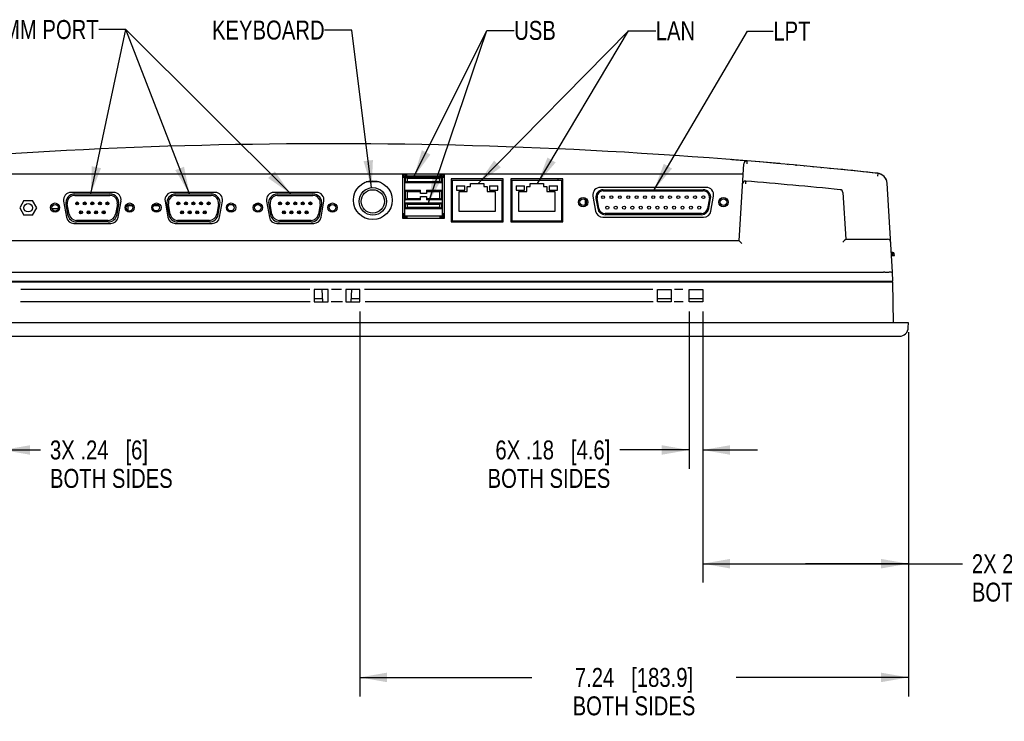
# Model space of a CAD drawing. Header units: inches. Extents: x 0 to 34, y 0 to 22.
# Tile 20 of 31: x 24 to 30.5, y 3.6 to 8.2. Entities that reach past the tile are written whole.
import ezdxf

# ---------------------------------------------------------------- set-up
doc = ezdxf.new("R2010")
doc.units = ezdxf.units.IN
doc.header["$LTSCALE"] = 1.87
doc.header["$MEASUREMENT"] = 0
doc.layers.get('0').update_dxf_attribs({"linetype": 'CONTINUOUS'})
doc.layers.add('DETAIL', color=7, linetype='CONTINUOUS')
doc.layers.add('DIMENSIONS', color=7, linetype='CONTINUOUS')
doc.styles.get("Standard").update_dxf_attribs({"font": 'txt', "width": 0.8})
doc.dimstyles.new('DIMSTYLE_2', dxfattribs={"dimtxt": 0.125, "dimasz": 0.18, "dimexe": 0.18, "dimexo": 0.0625, "dimgap": 0.09, "dimtad": 0, "dimtih": 1, "dimtoh": 1, "dimdec": 1, "dimlfac": 2, "dimzin": 4, "dimdsep": 46, "dimtxsty": 'STANDARD', "dimblk": '_FILLED', "dimblk1": '_FILLED', "dimblk2": '_FILLED', "dimcen": 0.09, "dimadec": 0, "dimazin": 0, "dimtfac": 1, "dimtdec": 1, "dimtofl": 0, "dimtmove": 0, "dimatfit": 3, "dimldrblk": '_FILLED', "dimfxl": 1, "dimtolj": 1, "dimtzin": 4, "dimarcsym": 0})
doc.dimstyles.get("Standard").update_dxf_attribs({"dimtxt": 0.125, "dimasz": 0.18, "dimexe": 0.18, "dimexo": 0.0625, "dimgap": 0.09, "dimtad": 0, "dimtih": 1, "dimtoh": 1, "dimdec": 3, "dimzin": 4, "dimdsep": 46, "dimtxsty": 'STANDARD', "dimblk": '_FILLED', "dimblk1": '_FILLED', "dimblk2": '_FILLED', "dimcen": 0.09, "dimadec": 0, "dimazin": 0, "dimtol": 1, "dimtp": 0.01, "dimtm": 0.01, "dimtfac": 1, "dimtdec": 3, "dimtofl": 0, "dimtmove": 0, "dimatfit": 3, "dimldrblk": '_FILLED', "dimfxl": 1, "dimtolj": 1, "dimtzin": 4, "dimarcsym": 0})

# ---------------------------------------------------------------- blocks, each defined once
blk = doc.blocks.new('_FILLED')
at = {"color": 0, "linetype": 'BYBLOCK'}
blk.add_solid([(0, 0), (-1, 0.174), (-1, -0.174)], dxfattribs=at)
blk = doc.blocks.new('*D29')
at = {"layer": 'DIMENSIONS', "color": 2, "linetype": 'CONTINUOUS'}
for p, q in [((20.779, 6.743), (20.6123, 6.743)), ((20.779, 6.3438), (20.779, 6.743)), ((23.6158, 6.3438), (20.654, 6.3438)), ((23.8242, 6.3438), (23.7518, 6.3438)), ((25.8814, 6.3438), (23.9712, 6.3438)), ((26.0939, 6.3438), (26.0206, 6.3438)), ((28.1452, 6.3438), (26.2436, 6.3438)), ((28.3422, 6.3438), (28.2829, 6.3438)), ((22.2261, 6.206), (20.654, 6.206)), ((20.779, 6.206), (20.779, 5.846))]:
    blk.add_line(p, q, dxfattribs=at)
at = {"layer": 'DIMENSIONS', "color": 2, "linetype": 'CONTINUOUS', "xscale": 0.18, "yscale": 0.18, "zscale": 0.18}
for p, rotation in [((20.779, 6.3438), 270), ((20.779, 6.206), 90)]:
    blk.add_blockref('_FILLED', p, dxfattribs=dict(at, rotation=rotation))
at = {"layer": 'DIMENSIONS', "color": 2, "linetype": 'CONTINUOUS', "insert": (20.5498, 6.8055), "char_height": 0.125, "width": 1, "attachment_point": 3, "line_spacing_factor": 0.9}
blk.add_mtext('.28{\\Ftxt.shx;\\W1.000000;\\H0.125000; }[7]\\PBOTH SIDES', dxfattribs=at)
blk = doc.blocks.new('*D30')
at = {"layer": 'DIMENSIONS', "color": 2, "linetype": 'CONTINUOUS'}
for p, q in [((21.5187, 7.3396), (21.403, 7.3396)), ((21.5187, 6.4265), (21.5187, 7.3396)), ((23.613, 6.4265), (21.3937, 6.4265)), ((23.8309, 6.4265), (23.7534, 6.4265)), ((25.8791, 6.4265), (23.9727, 6.4265)), ((26.0887, 6.4265), (26.0228, 6.4265)), ((28.1432, 6.4265), (26.2407, 6.4265)), ((28.3404, 6.4265), (28.2857, 6.4265)), ((23.5824, 6.3438), (21.3937, 6.3438)), ((21.5187, 6.3438), (21.5187, 5.9838))]:
    blk.add_line(p, q, dxfattribs=at)
at = {"layer": 'DIMENSIONS', "color": 2, "linetype": 'CONTINUOUS', "xscale": 0.18, "yscale": 0.18, "zscale": 0.18}
for p, rotation in [((21.5187, 6.4265), 270), ((21.5187, 6.3438), 90)]:
    blk.add_blockref('_FILLED', p, dxfattribs=dict(at, rotation=rotation))
at = {"layer": 'DIMENSIONS', "color": 2, "linetype": 'CONTINUOUS', "insert": (21.3405, 7.4021), "char_height": 0.125, "width": 1, "attachment_point": 3, "line_spacing_factor": 0.9}
blk.add_mtext('.17{\\Ftxt.shx;\\W1.000000;\\H0.125000; }[4.2]\\PBOTH SIDES', dxfattribs=at)
blk = doc.blocks.new('*D31')
at = {"layer": 'DIMENSIONS', "color": 2, "linetype": 'CONTINUOUS'}
for p, q in [((28.4717, 6.2813), (28.4717, 4.4925)), ((29.828, 6.1435), (29.828, 4.4925)), ((28.4717, 4.6175), (29.1498, 4.6175)), ((29.828, 4.6175), (29.1498, 4.6175)), ((29.1498, 4.6175), (30.1843, 4.6175))]:
    blk.add_line(p, q, dxfattribs=at)
at = {"layer": 'DIMENSIONS', "color": 2, "linetype": 'CONTINUOUS', "xscale": 0.18, "yscale": 0.18, "zscale": 0.18, "rotation": 180}
blk.add_blockref('_FILLED', (28.4717, 4.6175), dxfattribs=at)
at = {"layer": 'DIMENSIONS', "color": 2, "linetype": 'CONTINUOUS', "xscale": 0.18, "yscale": 0.18, "zscale": 0.18}
blk.add_blockref('_FILLED', (29.828, 4.6175), dxfattribs=at)
at = {"layer": 'DIMENSIONS', "color": 2, "linetype": 'CONTINUOUS', "insert": (30.2468, 4.68), "char_height": 0.125, "width": 1.425, "attachment_point": 1, "line_spacing_factor": 0.9}
blk.add_mtext('2X 2.71{\\Ftxt.shx;\\W1.000000;\\H0.125000; }[68.9]\\PBOTH SIDES', dxfattribs=at)
blk = doc.blocks.new('*D32')
at = {"layer": 'DIMENSIONS', "color": 2, "linetype": 'CONTINUOUS'}
for p, q in [((28.3811, 6.2813), (28.3811, 5.2425)), ((28.4717, 6.2813), (28.4717, 5.2425)), ((28.3811, 5.3675), (27.9242, 5.3675)), ((28.4717, 5.3675), (28.8317, 5.3675))]:
    blk.add_line(p, q, dxfattribs=at)
at = {"layer": 'DIMENSIONS', "color": 2, "linetype": 'CONTINUOUS', "xscale": 0.18, "yscale": 0.18, "zscale": 0.18}
blk.add_blockref('_FILLED', (28.3811, 5.3675), dxfattribs=at)
at = {"layer": 'DIMENSIONS', "color": 2, "linetype": 'CONTINUOUS', "xscale": 0.18, "yscale": 0.18, "zscale": 0.18, "rotation": 180}
blk.add_blockref('_FILLED', (28.4717, 5.3675), dxfattribs=at)
at = {"layer": 'DIMENSIONS', "color": 2, "linetype": 'CONTINUOUS', "insert": (27.8617, 5.43), "char_height": 0.125, "width": 1.225, "attachment_point": 3, "line_spacing_factor": 0.9}
blk.add_mtext('6X .18{\\Ftxt.shx;\\W1.000000;\\H0.125000; }[4.6]\\PBOTH SIDES', dxfattribs=at)
blk = doc.blocks.new('*D33')
at = {"layer": 'DIMENSIONS', "color": 2, "linetype": 'CONTINUOUS'}
for p, q in [((23.7354, 6.2813), (23.7354, 5.2425)), ((23.8535, 6.2813), (23.8535, 5.2425)), ((23.7354, 5.3675), (23.3754, 5.3675)), ((23.8535, 5.3675), (24.1021, 5.3675))]:
    blk.add_line(p, q, dxfattribs=at)
at = {"layer": 'DIMENSIONS', "color": 2, "linetype": 'CONTINUOUS', "xscale": 0.18, "yscale": 0.18, "zscale": 0.18}
blk.add_blockref('_FILLED', (23.7354, 5.3675), dxfattribs=at)
at = {"layer": 'DIMENSIONS', "color": 2, "linetype": 'CONTINUOUS', "xscale": 0.18, "yscale": 0.18, "zscale": 0.18, "rotation": 180}
blk.add_blockref('_FILLED', (23.8535, 5.3675), dxfattribs=at)
at = {"layer": 'DIMENSIONS', "color": 2, "linetype": 'CONTINUOUS', "insert": (24.1646, 5.43), "char_height": 0.125, "width": 1.025, "attachment_point": 1, "line_spacing_factor": 0.9}
blk.add_mtext('3X .24{\\Ftxt.shx;\\W1.000000;\\H0.125000; }[6]\\PBOTH SIDES', dxfattribs=at)
blk = doc.blocks.new('*D40')
at = {"layer": 'DIMENSIONS', "color": 2, "linetype": 'CONTINUOUS'}
for p, q in [((26.2079, 6.2813), (26.2079, 3.7425)), ((29.828, 6.1435), (29.828, 3.7425)), ((26.2079, 3.8675), (27.3429, 3.8675)), ((29.828, 3.8675), (28.6929, 3.8675))]:
    blk.add_line(p, q, dxfattribs=at)
at = {"layer": 'DIMENSIONS', "color": 2, "linetype": 'CONTINUOUS', "xscale": 0.18, "yscale": 0.18, "zscale": 0.18, "rotation": 180}
blk.add_blockref('_FILLED', (26.2079, 3.8675), dxfattribs=at)
at = {"layer": 'DIMENSIONS', "color": 2, "linetype": 'CONTINUOUS', "xscale": 0.18, "yscale": 0.18, "zscale": 0.18}
blk.add_blockref('_FILLED', (29.828, 3.8675), dxfattribs=at)
at = {"layer": 'DIMENSIONS', "color": 2, "linetype": 'CONTINUOUS', "insert": (28.0179, 3.93), "char_height": 0.125, "width": 1.225, "attachment_point": 2, "line_spacing_factor": 0.9}
blk.add_mtext('7.24{\\Ftxt.shx;\\W1.000000;\\H0.125000; }[183.9]\\PBOTH SIDES', dxfattribs=at)

msp = doc.modelspace()

# ---------------------------------------------------------------- linework, layer by layer
at = {"color": 6, "linetype": 'CONTINUOUS'}
for p, q in [((28.6635, 7.2826), (28.7437, 7.2761)), ((28.7437, 7.2761), (28.7633, 7.2745)), ((28.7109, 6.7474), (28.742, 7.2555)), ((29.0285, 7.2516), (29.0346, 7.2511)), ((29.0842, 7.2466), (29.0902, 7.246)), ((29.1399, 7.2414), (29.1459, 7.2408)), ((29.1957, 7.2361), (29.2015, 7.2356)), ((29.2514, 7.2308), (29.2572, 7.2302)), ((29.3071, 7.2253), (29.3128, 7.2247)), ((23.3786, 7.1891), (28.738, 7.1891)), ((26.4913, 7.1903), (26.4913, 6.897)), ((26.7669, 6.897), (26.7669, 7.1903)), ((27.1547, 7.1568), (26.8122, 7.1568)), ((26.8122, 7.1568), (26.8122, 6.8714)), ((27.1547, 6.8714), (27.1547, 7.1568)), ((27.5484, 7.1568), (27.2059, 7.1568)), ((27.2059, 7.1568), (27.2059, 6.8714)), ((27.5484, 6.8714), (27.5484, 7.1568)), ((29.6258, 7.1917), (29.6237, 7.1733)), ((28.4943, 7.0997), (27.7955, 7.0997)), ((29.7231, 6.5407), (29.6872, 7.1274)), ((24.5848, 7.0663), (24.3034, 7.0663)), ((25.2541, 7.0663), (24.9726, 7.0663)), ((25.9234, 7.0663), (25.6419, 7.0663)), ((27.747, 7.042), (27.7644, 6.9436)), ((28.5254, 6.9436), (28.5428, 7.042)), ((29.3957, 7.0657), (29.4146, 6.7572)), ((24.2549, 7.0085), (24.2736, 6.9022)), ((24.6146, 6.9022), (24.6333, 7.0085)), ((24.6806, 6.9464), (24.6806, 6.9777)), ((24.9242, 7.0085), (24.9429, 6.9022)), ((25.2839, 6.9022), (25.3026, 7.0085)), ((25.5433, 6.9856), (25.5302, 6.9856)), ((25.5935, 7.0085), (25.6122, 6.9022)), ((25.9532, 6.9022), (25.9719, 7.0085)), ((27.6977, 6.9875), (27.6977, 7.0155)), ((26.4913, 6.897), (26.7669, 6.897)), ((27.8128, 6.9029), (28.4769, 6.9029)), ((24.3221, 6.8616), (24.5661, 6.8616)), ((24.9914, 6.8616), (25.2354, 6.8616)), ((25.6607, 6.8616), (25.9047, 6.8616)), ((26.8122, 6.8714), (27.1547, 6.8714)), ((27.2059, 6.8714), (27.5484, 6.8714)), ((29.4145, 6.7572), (29.6913, 6.7572)), ((28.711, 6.7474), (23.4056, 6.7474)), ((29.7163, 6.6509), (29.736, 6.6509)), ((29.7255, 6.6706), (29.7189, 6.6706)), ((29.7262, 6.6509), (29.7255, 6.6613)), ((29.7354, 6.6613), (29.7255, 6.6613)), ((29.7343, 6.6613), (29.7354, 6.6613)), ((29.736, 6.651), (29.7354, 6.6614)), ((22.4525, 6.5407), (29.6641, 6.5407)), ((29.672, 6.5409), (29.6826, 6.5411)), ((29.6826, 6.5411), (29.6992, 6.5413)), ((29.7246, 6.4816), (29.7231, 6.5407)), ((29.7249, 6.4738), (22.3917, 6.4738)), ((22.3919, 6.4816), (29.7246, 6.4816)), ((29.7168, 6.4816), (29.717, 6.4736)), ((29.7295, 6.206), (29.7249, 6.4738)), ((25.9992, 6.4265), (25.9087, 6.4265)), ((25.9087, 6.4265), (25.9087, 6.3438)), ((25.9641, 6.3438), (25.9597, 6.4265)), ((25.9992, 6.3438), (25.9992, 6.4265)), ((26.2079, 6.4265), (26.1173, 6.4265)), ((26.1173, 6.4265), (26.1173, 6.3438)), ((26.1525, 6.3438), (26.1568, 6.4265)), ((26.2079, 6.3438), (26.2079, 6.4265)), ((28.1724, 6.4265), (28.263, 6.4265)), ((28.1724, 6.3438), (28.1724, 6.4265)), ((28.263, 6.4265), (28.263, 6.3438)), ((28.3811, 6.4265), (28.4717, 6.4265)), ((28.3811, 6.3438), (28.3811, 6.4265)), ((28.4717, 6.4265), (28.4717, 6.3438)), ((25.9087, 6.3655), (25.9629, 6.3655)), ((25.9087, 6.3438), (25.9992, 6.3438)), ((26.1173, 6.3438), (26.2079, 6.3438)), ((26.1536, 6.3655), (26.2079, 6.3655)), ((28.1724, 6.3655), (28.263, 6.3655)), ((28.263, 6.3438), (28.1724, 6.3438)), ((28.3811, 6.3655), (28.4717, 6.3655)), ((28.4717, 6.3438), (28.3811, 6.3438)), ((29.828, 6.206), (22.2886, 6.206)), ((29.8274, 6.1755), (29.828, 6.206)), ((22.3482, 6.1175), (29.7684, 6.1175))]:
    msp.add_line(p, q, dxfattribs=at)
at = {"color": 7, "linetype": 'CONTINUOUS'}
for p, q in [((28.7622, 7.2624), (28.7617, 7.2555)), ((28.7624, 7.2641), (28.7623, 7.2626)), ((28.7626, 7.2663), (28.7624, 7.2641)), ((28.7626, 7.2662), (28.7624, 7.2641)), ((28.7629, 7.2705), (28.7626, 7.2663)), ((28.7631, 7.2721), (28.7629, 7.2705)), ((28.7633, 7.274), (28.7631, 7.2722)), ((26.5002, 7.1745), (26.4913, 7.1745)), ((26.4963, 7.1667), (26.5061, 7.1667)), ((26.5002, 7.1667), (26.5002, 7.1844)), ((26.5002, 7.1844), (26.5199, 7.1844)), ((26.5061, 6.9088), (26.5061, 7.1745)), ((26.5061, 7.1745), (26.7522, 7.1745)), ((26.511, 7.1293), (26.511, 7.1686)), ((26.511, 7.1686), (26.7473, 7.1686)), ((26.511, 7.1686), (26.5209, 7.1588)), ((26.5199, 7.1745), (26.5199, 7.1883)), ((26.5209, 7.1588), (26.5209, 7.1391)), ((26.7374, 7.1588), (26.5209, 7.1588)), ((26.7473, 7.1686), (26.7374, 7.1588)), ((26.7374, 7.1391), (26.7374, 7.1588)), ((26.7384, 7.1745), (26.7384, 7.1883)), ((26.7384, 7.1844), (26.7581, 7.1844)), ((26.7473, 7.1686), (26.7473, 7.1293)), ((26.7522, 7.1745), (26.7522, 7.1686)), ((26.7522, 7.1667), (26.762, 7.1667)), ((26.7522, 7.1667), (26.7522, 6.9088)), ((26.7581, 7.1844), (26.7581, 7.1667)), ((26.7669, 7.1745), (26.76, 7.1745)), ((27.515, 7.1568), (27.515, 7.145)), ((26.3372, 7.1352), (26.2518, 7.1352)), ((26.5209, 7.1391), (26.511, 7.1293)), ((26.7473, 7.1293), (26.511, 7.1293)), ((26.5209, 7.1391), (26.7374, 7.1391)), ((26.7473, 7.1293), (26.7374, 7.1391)), ((27.1488, 7.145), (26.8181, 7.145)), ((26.8181, 7.145), (26.8181, 6.8793)), ((26.8476, 7.1106), (26.9028, 7.1106)), ((26.8476, 7.1106), (26.8476, 7.081)), ((26.8476, 7.081), (26.9028, 7.081)), ((26.9028, 7.081), (26.9028, 7.1106)), ((26.9175, 7.1056), (26.9392, 7.1056)), ((26.9175, 7.0722), (26.9175, 7.1056)), ((26.9392, 7.1253), (27.0278, 7.1253)), ((26.9392, 7.1056), (26.9392, 7.1253)), ((27.0278, 7.1253), (27.0278, 7.1056)), ((27.0278, 7.1056), (27.0494, 7.1056)), ((27.0494, 7.1056), (27.0494, 7.0722)), ((27.0642, 7.1106), (27.1193, 7.1106)), ((27.0642, 7.1106), (27.0642, 7.081)), ((27.0642, 7.081), (27.1193, 7.081)), ((27.1193, 7.081), (27.1193, 7.1106)), ((27.1488, 6.8793), (27.1488, 7.145)), ((27.5425, 7.145), (27.2118, 7.145)), ((27.2118, 7.145), (27.2118, 6.8793)), ((27.2413, 7.1106), (27.2965, 7.1106)), ((27.2413, 7.1106), (27.2413, 7.081)), ((27.2413, 7.081), (27.2965, 7.081)), ((27.2965, 7.081), (27.2965, 7.1106)), ((27.3112, 7.1056), (27.3329, 7.1056)), ((27.3112, 7.0722), (27.3112, 7.1056)), ((27.3329, 7.1253), (27.4215, 7.1253)), ((27.3329, 7.1056), (27.3329, 7.1253)), ((27.4215, 7.1253), (27.4215, 7.1056)), ((27.4215, 7.1056), (27.4431, 7.1056)), ((27.4431, 7.1056), (27.4431, 7.0722)), ((27.4579, 7.1106), (27.513, 7.1106)), ((27.4579, 7.1106), (27.4579, 7.081)), ((27.4579, 7.081), (27.513, 7.081)), ((27.513, 7.081), (27.513, 7.1106)), ((27.5425, 6.8793), (27.5425, 7.145)), ((27.8152, 7.084), (28.4746, 7.084)), ((28.7541, 7.1289), (28.7535, 7.122)), ((28.7542, 7.1305), (28.7541, 7.1291)), ((28.7544, 7.1327), (28.7542, 7.1305)), ((28.7544, 7.1327), (28.7542, 7.1305)), ((28.7547, 7.1369), (28.7544, 7.1327)), ((28.7549, 7.1385), (28.7547, 7.1369)), ((28.7551, 7.1404), (28.7549, 7.1387)), ((24.3276, 7.0564), (24.5606, 7.0564)), ((24.3276, 7.0466), (24.5606, 7.0466)), ((24.9948, 7.0565), (25.2279, 7.0565)), ((24.9948, 7.0467), (25.2279, 7.0467)), ((25.6661, 7.0564), (25.8992, 7.0564)), ((25.6661, 7.0466), (25.8992, 7.0466)), ((26.511, 7.0171), (26.511, 7.0801)), ((26.511, 7.0801), (26.6095, 7.0801)), ((26.511, 7.0801), (26.5209, 7.0702)), ((26.511, 7.0171), (26.5209, 7.0269)), ((26.6095, 7.0171), (26.511, 7.0171)), ((26.5209, 7.0702), (26.5209, 7.0269)), ((26.6095, 7.0702), (26.5209, 7.0702)), ((26.5209, 7.0269), (26.6095, 7.0269)), ((26.6095, 7.0584), (26.6095, 7.0801)), ((26.6488, 7.0584), (26.6095, 7.0584)), ((26.6095, 7.0387), (26.6488, 7.0387)), ((26.6095, 7.0171), (26.6095, 7.0387)), ((26.6488, 7.0801), (26.7473, 7.0801)), ((26.6488, 7.0801), (26.6488, 7.0584)), ((26.7374, 7.0702), (26.6488, 7.0702)), ((26.6488, 7.0387), (26.6488, 7.0171)), ((26.6488, 7.0269), (26.7374, 7.0269)), ((26.7473, 7.0171), (26.6488, 7.0171)), ((26.7473, 7.0801), (26.7374, 7.0702)), ((26.7374, 7.0269), (26.7374, 7.0702)), ((26.7473, 7.0171), (26.7374, 7.0269)), ((26.7473, 7.0801), (26.7473, 7.0171)), ((26.8181, 7.0367), (26.8122, 7.0367)), ((26.8654, 7.0722), (26.9175, 7.0722)), ((26.8654, 6.9403), (26.8654, 7.0722)), ((27.0494, 7.0722), (27.1016, 7.0722)), ((27.1016, 7.0722), (27.1016, 6.9403)), ((27.1547, 7.0367), (27.1488, 7.0367)), ((27.2118, 7.0367), (27.2059, 7.0367)), ((27.2591, 7.0722), (27.3112, 7.0722)), ((27.2591, 6.9403), (27.2591, 7.0722)), ((27.4431, 7.0722), (27.4953, 7.0722)), ((27.4953, 7.0722), (27.4953, 6.9403)), ((27.7667, 7.0262), (27.7784, 6.9597)), ((27.7862, 6.9611), (27.7745, 7.0276)), ((27.8152, 7.0761), (28.4746, 7.0761)), ((28.5153, 7.0276), (28.5036, 6.9611)), ((28.5113, 6.9597), (28.5231, 7.0262)), ((23.993, 7.0139), (23.965, 6.9653)), ((23.965, 6.9653), (23.993, 6.9167)), ((23.993, 7.0139), (24.0491, 7.0139)), ((24.0772, 6.9653), (24.0491, 7.0139)), ((24.0491, 6.9167), (24.0772, 6.9653)), ((24.2185, 6.959), (24.1779, 6.959)), ((24.2694, 6.9871), (24.2811, 6.9206)), ((24.2908, 6.9223), (24.2791, 6.9888)), ((24.6091, 6.9888), (24.5974, 6.9223)), ((24.6071, 6.9206), (24.6188, 6.9871)), ((24.7072, 6.9777), (24.673, 6.9777)), ((24.8826, 6.9777), (24.8482, 6.9777)), ((24.9366, 6.9872), (24.9484, 6.9207)), ((24.9581, 6.9224), (24.9463, 6.9889)), ((25.2763, 6.9889), (25.2646, 6.9224)), ((25.2743, 6.9207), (25.286, 6.9872)), ((25.608, 6.9871), (25.6197, 6.9206)), ((25.6294, 6.9223), (25.6177, 6.9888)), ((25.9477, 6.9888), (25.936, 6.9223)), ((25.9456, 6.9206), (25.9574, 6.9871)), ((26.511, 6.9974), (26.7473, 6.9974)), ((26.511, 6.958), (26.511, 6.9974)), ((26.511, 6.9974), (26.5209, 6.9875)), ((26.5209, 6.9679), (26.511, 6.958)), ((26.7473, 6.958), (26.511, 6.958)), ((26.7374, 6.9875), (26.5209, 6.9875)), ((26.5209, 6.9875), (26.5209, 6.9679)), ((26.5209, 6.9679), (26.7374, 6.9679)), ((26.7473, 6.9974), (26.7374, 6.9875)), ((26.7374, 6.9679), (26.7374, 6.9875)), ((26.7473, 6.958), (26.7374, 6.9679)), ((26.7473, 6.9974), (26.7473, 6.958)), ((24.0491, 6.9167), (23.993, 6.9167)), ((26.5061, 6.9245), (26.4963, 6.9245)), ((26.5002, 6.897), (26.5002, 6.9245)), ((26.5002, 6.9049), (26.5199, 6.9049)), ((26.7522, 6.9088), (26.5061, 6.9088)), ((26.5199, 6.9088), (26.5199, 6.9009)), ((26.7384, 6.9009), (26.7384, 6.9088)), ((26.7384, 6.9049), (26.7581, 6.9049)), ((26.762, 6.9245), (26.7522, 6.9245)), ((26.7581, 6.9245), (26.7581, 6.897)), ((27.1016, 6.9403), (26.8654, 6.9403)), ((27.4953, 6.9403), (27.2591, 6.9403)), ((28.4629, 6.9269), (27.8269, 6.9269)), ((28.4629, 6.919), (27.8269, 6.919)), ((24.5489, 6.8816), (24.3393, 6.8816)), ((24.5489, 6.8718), (24.3393, 6.8718)), ((25.2161, 6.8817), (25.0065, 6.8817)), ((25.2161, 6.8719), (25.0065, 6.8719)), ((25.8875, 6.8816), (25.6779, 6.8816)), ((25.8875, 6.8718), (25.6779, 6.8718)), ((26.8122, 6.8793), (27.1547, 6.8793)), ((27.2059, 6.8793), (27.5484, 6.8793))]:
    msp.add_line(p, q, dxfattribs=at)
at = {"color": 6, "linetype": 'CONTINUOUS'}
for centre, radius in [((26.2945, 7.0151), 0.128), ((27.6819, 7.0013), 0.0305), ((28.6079, 7.0013), 0.0305), ((24.198, 6.9659), 0.0305), ((24.6902, 6.9659), 0.0305), ((24.8673, 6.9659), 0.0305), ((25.3595, 6.9659), 0.0305), ((25.5366, 6.9659), 0.0305), ((26.0287, 6.9659), 0.0305)]:
    msp.add_circle(centre, radius, dxfattribs=at)
at = {"color": 7, "linetype": 'CONTINUOUS'}
for centre, radius in [((26.2945, 7.0072), 0.0906), ((26.2945, 7.0072), 0.0768), ((27.6819, 7.0015), 0.0217), ((27.8142, 7.0348), 0.00984), ((27.8693, 7.0348), 0.00984), ((27.9244, 7.0348), 0.00984), ((27.9795, 7.0348), 0.00984), ((28.0347, 7.0348), 0.00984), ((28.0898, 7.0348), 0.00984), ((28.1449, 7.0348), 0.00984), ((28.2, 7.0348), 0.00984), ((28.2551, 7.0348), 0.00984), ((28.3102, 7.0348), 0.00984), ((28.3654, 7.0348), 0.00984), ((28.4205, 7.0348), 0.00984), ((28.4756, 7.0348), 0.00984), ((28.6079, 7.0015), 0.0217), ((24.0211, 6.9653), 0.0281), ((24.1981, 6.9653), 0.0217), ((24.3441, 6.9936), 0.00984), ((24.3941, 6.9936), 0.00984), ((24.4441, 6.9936), 0.00984), ((24.4941, 6.9936), 0.00984), ((24.5441, 6.9936), 0.00984), ((24.6901, 6.9653), 0.0217), ((24.8654, 6.9654), 0.0217), ((25.0113, 6.9937), 0.00984), ((25.0613, 6.9937), 0.00984), ((25.1113, 6.9937), 0.00984), ((25.1613, 6.9937), 0.00984), ((25.2113, 6.9937), 0.00984), ((25.3573, 6.9654), 0.0217), ((25.5367, 6.9653), 0.0217), ((25.6827, 6.9936), 0.00984), ((25.7327, 6.9936), 0.00984), ((25.7827, 6.9936), 0.00984), ((25.8327, 6.9936), 0.00984), ((25.8827, 6.9936), 0.00984), ((26.0286, 6.9653), 0.0217), ((27.8417, 6.9659), 0.00984), ((27.8969, 6.9659), 0.00984), ((27.952, 6.9659), 0.00984), ((28.0071, 6.9659), 0.00984), ((28.0622, 6.9659), 0.00984), ((28.1173, 6.9659), 0.00984), ((28.1724, 6.9659), 0.00984), ((28.2276, 6.9659), 0.00984), ((28.2827, 6.9659), 0.00984), ((28.3378, 6.9659), 0.00984), ((28.3929, 6.9659), 0.00984), ((28.448, 6.9659), 0.00984), ((24.3691, 6.9346), 0.00984), ((24.4191, 6.9346), 0.00984), ((24.4691, 6.9346), 0.00984), ((24.5191, 6.9346), 0.00984), ((25.0363, 6.9347), 0.00984), ((25.0863, 6.9347), 0.00984), ((25.1363, 6.9347), 0.00984), ((25.1863, 6.9347), 0.00984), ((25.7077, 6.9346), 0.00984), ((25.7577, 6.9346), 0.00984), ((25.8077, 6.9346), 0.00984), ((25.8577, 6.9346), 0.00984)]:
    msp.add_circle(centre, radius, dxfattribs=at)
at = {"color": 6, "linetype": 'CONTINUOUS'}
for centre, radius, start, end in [((26.0094, -26.1713), 33.5584, 83.81341, 96.01715), ((28.6627, 7.2727), 0.00984, 85.46383, 102.406), ((28.7617, 7.2543), 0.0197, 85.29268, 176.5), ((26.0095, -26.1693), 33.557, 84.92312, 85.29272), ((26.0096, -26.168), 33.5558, 83.81338, 84.26477), ((29.6184, 7.1232), 0.0689, 3.50005, 83.81305), ((26.0586, -26.1673), 33.3162, 87.43681, 87.44698), ((27.7955, 7.0505), 0.0492, 90, 190), ((28.4943, 7.0505), 0.0492, 350, 90), ((28.7535, 7.1208), 0.0197, 85.37206, 176.5), ((26.0586, -26.1713), 33.4206, 84.29984, 85.37211), ((29.376, 7.0645), 0.0197, 3.50001, 84.2999), ((24.3034, 7.0171), 0.0492, 90, 190), ((24.5848, 7.0171), 0.0492, 350, 90), ((24.9726, 7.0171), 0.0492, 90, 190), ((25.2541, 7.0171), 0.0492, 350, 90), ((25.6419, 7.0171), 0.0492, 90, 190), ((25.9234, 7.0171), 0.0492, 350, 90), ((24.3221, 6.9108), 0.0492, 190, 270), ((24.5661, 6.9108), 0.0492, 270, 350), ((24.9914, 6.9108), 0.0492, 190, 270), ((25.2354, 6.9108), 0.0492, 270, 350), ((25.6607, 6.9108), 0.0492, 190, 270), ((25.9047, 6.9108), 0.0492, 270, 350), ((27.8128, 6.9521), 0.0492, 190, 270), ((28.4769, 6.9521), 0.0492, 270, 350), ((29.6913, 6.7375), 0.0197, 3.49991, 90), ((29.7255, 6.6607), 0.00984, 3.47451, 90), ((29.6766, 6.2521), 0.2889, 92.2257, 92.49139), ((29.68, 6.1597), 0.3813, 91.19978, 92.185), ((29.7684, 6.1765), 0.0591, 270, 359)]:
    msp.add_arc(centre, radius, start, end, dxfattribs=at)
at = {"color": 7, "linetype": 'CONTINUOUS'}
for centre, radius, start, end in [((32.2711, 6.9656), 3.5214, 175.16151, 175.27742), ((28.7135, 7.2688), 0.0492, 352.57118, 354.53427), ((29.9801, 7.1617), 1.222, 174.88859, 175.09089), ((29.1964, 7.2318), 0.4352, 174.66539, 174.88942), ((26.4963, 7.1568), 0.00984, 90, 120.00998), ((26.762, 7.1568), 0.00984, 59.97048, 90), ((29.6183, 7.1232), 0.0695, 67.09312, 83.81132), ((29.6189, 7.1246), 0.0679, 36.90197, 67.05603), ((29.6193, 7.1247), 0.0676, 43.35206, 44.48345), ((29.6184, 7.1237), 0.0689, 3.51677, 37.22707), ((27.8152, 7.0348), 0.0492, 90, 190), ((28.4746, 7.0348), 0.0492, 350, 90), ((32.3233, 6.8321), 3.5815, 175.24301, 175.35698), ((28.7052, 7.1351), 0.0493, 352.65742, 354.62347), ((29.9943, 7.028), 1.2444, 174.97489, 175.17385), ((29.1952, 7.0982), 0.4421, 174.75444, 174.97587), ((24.3276, 6.9974), 0.0591, 90, 190), ((24.3276, 6.9974), 0.0492, 90, 190), ((24.5606, 6.9974), 0.0591, 350, 90), ((24.5606, 6.9974), 0.0492, 350, 90), ((24.9948, 6.9975), 0.0591, 90, 190), ((24.9948, 6.9975), 0.0492, 90, 190), ((25.2279, 6.9975), 0.0591, 350, 90), ((25.2279, 6.9975), 0.0492, 350, 90), ((25.6661, 6.9974), 0.0591, 90, 190), ((25.6661, 6.9974), 0.0492, 90, 190), ((25.8992, 6.9974), 0.0591, 350, 90), ((25.8992, 6.9974), 0.0492, 350, 90), ((27.8152, 7.0348), 0.0413, 90, 190), ((28.4746, 7.0348), 0.0413, 350, 90), ((27.8269, 6.9682), 0.0492, 190, 270), ((27.8269, 6.9682), 0.0413, 190, 270), ((28.4629, 6.9682), 0.0413, 270, 350), ((28.4629, 6.9682), 0.0492, 270, 350), ((24.3393, 6.9308), 0.0591, 190, 270), ((24.3393, 6.9308), 0.0492, 190, 270), ((24.5489, 6.9308), 0.0492, 270, 350), ((24.5489, 6.9308), 0.0591, 270, 350), ((25.0065, 6.9309), 0.0591, 190, 270), ((25.0065, 6.9309), 0.0492, 190, 270), ((25.2161, 6.9309), 0.0492, 270, 350), ((25.2161, 6.9309), 0.0591, 270, 350), ((25.6779, 6.9308), 0.0591, 190, 270), ((25.6779, 6.9308), 0.0492, 190, 270), ((25.8875, 6.9308), 0.0492, 270, 350), ((25.8875, 6.9308), 0.0591, 270, 350), ((26.4963, 6.9344), 0.00984, 239.9705, 270), ((26.5297, 6.9009), 0.00984, 180, 204.25519), ((26.7285, 6.9009), 0.00984, 335.77301, 360), ((26.762, 6.9344), 0.00984, 270, 300.00998), ((29.7156, 6.6604), 0.0101, 57.68745, 70.8206), ((29.7158, 6.6607), 0.00976, 25.91595, 38.15514), ((29.7161, 6.6609), 0.00938, 29.5801, 37.87479)]:
    msp.add_arc(centre, radius, start, end, dxfattribs=at)
for points, knots in [([(28.7633, 7.274), (28.7631, 7.274), (28.7632, 7.273), (28.7631, 7.2726), (28.7631, 7.2721)], [0, 0, 0, 0, 0.256824, 1, 1, 1, 1]), ([(28.7551, 7.1404), (28.7549, 7.1404), (28.755, 7.1394), (28.7549, 7.139), (28.7549, 7.1385)], [0, 0, 0, 0, 0.256814, 1, 1, 1, 1]), ([(24.3411, 6.9936), (24.3413, 6.9926), (24.3426, 6.9902), (24.3454, 6.9908), (24.3462, 6.9916)], [0, 0, 0, 0, 0.498901, 1, 1, 1, 1]), ([(24.3471, 6.9936), (24.3469, 6.9947), (24.3456, 6.9971), (24.3428, 6.9965), (24.342, 6.9957)], [0, 0, 0, 0, 0.498901, 1, 1, 1, 1]), ([(24.3911, 6.9936), (24.3913, 6.9926), (24.3926, 6.9902), (24.3954, 6.9908), (24.3962, 6.9916)], [0, 0, 0, 0, 0.498901, 1, 1, 1, 1]), ([(24.3971, 6.9936), (24.3969, 6.9947), (24.3956, 6.9971), (24.3928, 6.9965), (24.392, 6.9957)], [0, 0, 0, 0, 0.498901, 1, 1, 1, 1]), ([(24.4411, 6.9936), (24.4413, 6.9926), (24.4426, 6.9902), (24.4454, 6.9908), (24.4462, 6.9916)], [0, 0, 0, 0, 0.498901, 1, 1, 1, 1]), ([(24.4471, 6.9936), (24.4469, 6.9947), (24.4456, 6.9971), (24.4428, 6.9965), (24.442, 6.9957)], [0, 0, 0, 0, 0.498901, 1, 1, 1, 1]), ([(24.4911, 6.9936), (24.4913, 6.9926), (24.4926, 6.9902), (24.4954, 6.9908), (24.4962, 6.9916)], [0, 0, 0, 0, 0.498901, 1, 1, 1, 1]), ([(24.4971, 6.9936), (24.4969, 6.9947), (24.4956, 6.9971), (24.4928, 6.9965), (24.492, 6.9957)], [0, 0, 0, 0, 0.498901, 1, 1, 1, 1]), ([(24.5411, 6.9936), (24.5413, 6.9926), (24.5426, 6.9902), (24.5454, 6.9908), (24.5462, 6.9916)], [0, 0, 0, 0, 0.498901, 1, 1, 1, 1]), ([(24.5471, 6.9936), (24.5469, 6.9947), (24.5456, 6.9971), (24.5428, 6.9965), (24.542, 6.9957)], [0, 0, 0, 0, 0.498901, 1, 1, 1, 1]), ([(25.0084, 6.9937), (25.0085, 6.9926), (25.0098, 6.9903), (25.0127, 6.9908), (25.0134, 6.9916)], [0, 0, 0, 0, 0.498901, 1, 1, 1, 1]), ([(25.0143, 6.9937), (25.0142, 6.9948), (25.0129, 6.9972), (25.01, 6.9966), (25.0092, 6.9958)], [0, 0, 0, 0, 0.498901, 1, 1, 1, 1]), ([(25.0584, 6.9937), (25.0585, 6.9926), (25.0598, 6.9903), (25.0627, 6.9908), (25.0634, 6.9916)], [0, 0, 0, 0, 0.498901, 1, 1, 1, 1]), ([(25.0643, 6.9937), (25.0642, 6.9948), (25.0629, 6.9972), (25.06, 6.9966), (25.0592, 6.9958)], [0, 0, 0, 0, 0.498901, 1, 1, 1, 1]), ([(25.1084, 6.9937), (25.1085, 6.9926), (25.1098, 6.9903), (25.1127, 6.9908), (25.1134, 6.9916)], [0, 0, 0, 0, 0.498901, 1, 1, 1, 1]), ([(25.1143, 6.9937), (25.1142, 6.9948), (25.1129, 6.9972), (25.11, 6.9966), (25.1092, 6.9958)], [0, 0, 0, 0, 0.498901, 1, 1, 1, 1]), ([(25.1584, 6.9937), (25.1585, 6.9926), (25.1598, 6.9903), (25.1627, 6.9908), (25.1634, 6.9916)], [0, 0, 0, 0, 0.498901, 1, 1, 1, 1]), ([(25.1643, 6.9937), (25.1642, 6.9948), (25.1629, 6.9972), (25.16, 6.9966), (25.1592, 6.9958)], [0, 0, 0, 0, 0.498901, 1, 1, 1, 1]), ([(25.2084, 6.9937), (25.2085, 6.9926), (25.2098, 6.9903), (25.2127, 6.9908), (25.2134, 6.9916)], [0, 0, 0, 0, 0.498901, 1, 1, 1, 1]), ([(25.2143, 6.9937), (25.2142, 6.9948), (25.2129, 6.9972), (25.21, 6.9966), (25.2092, 6.9958)], [0, 0, 0, 0, 0.498901, 1, 1, 1, 1]), ([(25.6797, 6.9936), (25.6799, 6.9926), (25.6812, 6.9902), (25.684, 6.9908), (25.6848, 6.9916)], [0, 0, 0, 0, 0.498901, 1, 1, 1, 1]), ([(25.6856, 6.9936), (25.6855, 6.9947), (25.6842, 6.9971), (25.6813, 6.9965), (25.6806, 6.9957)], [0, 0, 0, 0, 0.498901, 1, 1, 1, 1]), ([(25.7297, 6.9936), (25.7299, 6.9926), (25.7312, 6.9902), (25.734, 6.9908), (25.7348, 6.9916)], [0, 0, 0, 0, 0.498901, 1, 1, 1, 1]), ([(25.7356, 6.9936), (25.7355, 6.9947), (25.7342, 6.9971), (25.7313, 6.9965), (25.7306, 6.9957)], [0, 0, 0, 0, 0.498901, 1, 1, 1, 1]), ([(25.7797, 6.9936), (25.7799, 6.9926), (25.7812, 6.9902), (25.784, 6.9908), (25.7848, 6.9916)], [0, 0, 0, 0, 0.498901, 1, 1, 1, 1]), ([(25.7856, 6.9936), (25.7855, 6.9947), (25.7842, 6.9971), (25.7813, 6.9965), (25.7806, 6.9957)], [0, 0, 0, 0, 0.498901, 1, 1, 1, 1]), ([(25.8297, 6.9936), (25.8299, 6.9926), (25.8312, 6.9902), (25.834, 6.9908), (25.8348, 6.9916)], [0, 0, 0, 0, 0.498901, 1, 1, 1, 1]), ([(25.8356, 6.9936), (25.8355, 6.9947), (25.8342, 6.9971), (25.8313, 6.9965), (25.8306, 6.9957)], [0, 0, 0, 0, 0.498901, 1, 1, 1, 1]), ([(25.8797, 6.9936), (25.8799, 6.9926), (25.8812, 6.9902), (25.884, 6.9908), (25.8848, 6.9916)], [0, 0, 0, 0, 0.498901, 1, 1, 1, 1]), ([(25.8856, 6.9936), (25.8855, 6.9947), (25.8842, 6.9971), (25.8813, 6.9965), (25.8806, 6.9957)], [0, 0, 0, 0, 0.498901, 1, 1, 1, 1]), ([(24.3661, 6.9346), (24.3663, 6.9335), (24.3676, 6.9311), (24.3704, 6.9317), (24.3712, 6.9325)], [0, 0, 0, 0, 0.498901, 1, 1, 1, 1]), ([(24.3721, 6.9346), (24.3719, 6.9357), (24.3706, 6.9381), (24.3678, 6.9375), (24.367, 6.9367)], [0, 0, 0, 0, 0.498901, 1, 1, 1, 1]), ([(24.4161, 6.9346), (24.4163, 6.9335), (24.4176, 6.9311), (24.4204, 6.9317), (24.4212, 6.9325)], [0, 0, 0, 0, 0.498901, 1, 1, 1, 1]), ([(24.4221, 6.9346), (24.4219, 6.9357), (24.4206, 6.9381), (24.4178, 6.9375), (24.417, 6.9367)], [0, 0, 0, 0, 0.498901, 1, 1, 1, 1]), ([(24.4661, 6.9346), (24.4663, 6.9335), (24.4676, 6.9311), (24.4704, 6.9317), (24.4712, 6.9325)], [0, 0, 0, 0, 0.498901, 1, 1, 1, 1]), ([(24.4721, 6.9346), (24.4719, 6.9357), (24.4706, 6.9381), (24.4678, 6.9375), (24.467, 6.9367)], [0, 0, 0, 0, 0.498901, 1, 1, 1, 1]), ([(24.5161, 6.9346), (24.5163, 6.9335), (24.5176, 6.9311), (24.5204, 6.9317), (24.5212, 6.9325)], [0, 0, 0, 0, 0.498901, 1, 1, 1, 1]), ([(24.5221, 6.9346), (24.5219, 6.9357), (24.5206, 6.9381), (24.5178, 6.9375), (24.517, 6.9367)], [0, 0, 0, 0, 0.498901, 1, 1, 1, 1]), ([(25.0334, 6.9347), (25.0335, 6.9336), (25.0348, 6.9312), (25.0377, 6.9318), (25.0384, 6.9326)], [0, 0, 0, 0, 0.498901, 1, 1, 1, 1]), ([(25.0393, 6.9347), (25.0392, 6.9358), (25.0379, 6.9382), (25.035, 6.9376), (25.0342, 6.9368)], [0, 0, 0, 0, 0.498901, 1, 1, 1, 1]), ([(25.0834, 6.9347), (25.0835, 6.9336), (25.0848, 6.9312), (25.0877, 6.9318), (25.0884, 6.9326)], [0, 0, 0, 0, 0.498901, 1, 1, 1, 1]), ([(25.0893, 6.9347), (25.0892, 6.9358), (25.0879, 6.9382), (25.085, 6.9376), (25.0842, 6.9368)], [0, 0, 0, 0, 0.498901, 1, 1, 1, 1]), ([(25.1334, 6.9347), (25.1335, 6.9336), (25.1348, 6.9312), (25.1377, 6.9318), (25.1384, 6.9326)], [0, 0, 0, 0, 0.498901, 1, 1, 1, 1]), ([(25.1393, 6.9347), (25.1392, 6.9358), (25.1379, 6.9382), (25.135, 6.9376), (25.1342, 6.9368)], [0, 0, 0, 0, 0.498901, 1, 1, 1, 1]), ([(25.1834, 6.9347), (25.1835, 6.9336), (25.1848, 6.9312), (25.1877, 6.9318), (25.1884, 6.9326)], [0, 0, 0, 0, 0.498901, 1, 1, 1, 1]), ([(25.1893, 6.9347), (25.1892, 6.9358), (25.1879, 6.9382), (25.185, 6.9376), (25.1842, 6.9368)], [0, 0, 0, 0, 0.498901, 1, 1, 1, 1]), ([(25.7047, 6.9346), (25.7049, 6.9335), (25.7062, 6.9311), (25.709, 6.9317), (25.7098, 6.9325)], [0, 0, 0, 0, 0.498901, 1, 1, 1, 1]), ([(25.7106, 6.9346), (25.7105, 6.9357), (25.7092, 6.9381), (25.7063, 6.9375), (25.7056, 6.9367)], [0, 0, 0, 0, 0.498901, 1, 1, 1, 1]), ([(25.7547, 6.9346), (25.7549, 6.9335), (25.7562, 6.9311), (25.759, 6.9317), (25.7598, 6.9325)], [0, 0, 0, 0, 0.498901, 1, 1, 1, 1]), ([(25.7606, 6.9346), (25.7605, 6.9357), (25.7592, 6.9381), (25.7563, 6.9375), (25.7556, 6.9367)], [0, 0, 0, 0, 0.498901, 1, 1, 1, 1]), ([(25.8047, 6.9346), (25.8049, 6.9335), (25.8062, 6.9311), (25.809, 6.9317), (25.8098, 6.9325)], [0, 0, 0, 0, 0.498901, 1, 1, 1, 1]), ([(25.8106, 6.9346), (25.8105, 6.9357), (25.8092, 6.9381), (25.8063, 6.9375), (25.8056, 6.9367)], [0, 0, 0, 0, 0.498901, 1, 1, 1, 1]), ([(25.8547, 6.9346), (25.8549, 6.9335), (25.8562, 6.9311), (25.859, 6.9317), (25.8598, 6.9325)], [0, 0, 0, 0, 0.498901, 1, 1, 1, 1]), ([(25.8606, 6.9346), (25.8605, 6.9357), (25.8592, 6.9381), (25.8563, 6.9375), (25.8556, 6.9367)], [0, 0, 0, 0, 0.498901, 1, 1, 1, 1])]:
    msp.add_open_spline(points, degree=3, knots=knots, dxfattribs=at)
for points in [[(29.6454, 7.1871), (29.6392, 7.1898), (29.6325, 7.1915), (29.6258, 7.1922)], [(24.342, 6.9957), (24.3415, 6.9952), (24.3412, 6.9944), (24.3411, 6.9936)], [(24.3462, 6.9916), (24.3467, 6.9921), (24.347, 6.9929), (24.3471, 6.9936)], [(24.392, 6.9957), (24.3915, 6.9952), (24.3912, 6.9944), (24.3911, 6.9936)], [(24.3962, 6.9916), (24.3967, 6.9921), (24.397, 6.9929), (24.3971, 6.9936)], [(24.442, 6.9957), (24.4415, 6.9952), (24.4412, 6.9944), (24.4411, 6.9936)], [(24.4462, 6.9916), (24.4467, 6.9921), (24.447, 6.9929), (24.4471, 6.9936)], [(24.492, 6.9957), (24.4915, 6.9952), (24.4912, 6.9944), (24.4911, 6.9936)], [(24.4962, 6.9916), (24.4967, 6.9921), (24.497, 6.9929), (24.4971, 6.9936)], [(24.542, 6.9957), (24.5415, 6.9952), (24.5412, 6.9944), (24.5411, 6.9936)], [(24.5462, 6.9916), (24.5467, 6.9921), (24.547, 6.9929), (24.5471, 6.9936)], [(25.0092, 6.9958), (25.0087, 6.9953), (25.0085, 6.9945), (25.0084, 6.9937)], [(25.0134, 6.9916), (25.0139, 6.9922), (25.0142, 6.993), (25.0143, 6.9937)], [(25.0592, 6.9958), (25.0587, 6.9953), (25.0585, 6.9945), (25.0584, 6.9937)], [(25.0634, 6.9916), (25.0639, 6.9922), (25.0642, 6.993), (25.0643, 6.9937)], [(25.1092, 6.9958), (25.1087, 6.9953), (25.1085, 6.9945), (25.1084, 6.9937)], [(25.1134, 6.9916), (25.1139, 6.9922), (25.1142, 6.993), (25.1143, 6.9937)], [(25.1592, 6.9958), (25.1587, 6.9953), (25.1585, 6.9945), (25.1584, 6.9937)], [(25.1634, 6.9916), (25.1639, 6.9922), (25.1642, 6.993), (25.1643, 6.9937)], [(25.2092, 6.9958), (25.2087, 6.9953), (25.2085, 6.9945), (25.2084, 6.9937)], [(25.2134, 6.9916), (25.2139, 6.9922), (25.2142, 6.993), (25.2143, 6.9937)], [(25.6806, 6.9957), (25.6801, 6.9952), (25.6798, 6.9944), (25.6797, 6.9936)], [(25.6848, 6.9916), (25.6853, 6.9921), (25.6856, 6.9929), (25.6856, 6.9936)], [(25.7306, 6.9957), (25.7301, 6.9952), (25.7298, 6.9944), (25.7297, 6.9936)], [(25.7348, 6.9916), (25.7353, 6.9921), (25.7356, 6.9929), (25.7356, 6.9936)], [(25.7806, 6.9957), (25.7801, 6.9952), (25.7798, 6.9944), (25.7797, 6.9936)], [(25.7848, 6.9916), (25.7853, 6.9921), (25.7856, 6.9929), (25.7856, 6.9936)], [(25.8306, 6.9957), (25.8301, 6.9952), (25.8298, 6.9944), (25.8297, 6.9936)], [(25.8348, 6.9916), (25.8353, 6.9921), (25.8356, 6.9929), (25.8356, 6.9936)], [(25.8806, 6.9957), (25.8801, 6.9952), (25.8798, 6.9944), (25.8797, 6.9936)], [(25.8848, 6.9916), (25.8853, 6.9921), (25.8856, 6.9929), (25.8856, 6.9936)], [(24.367, 6.9367), (24.3665, 6.9361), (24.3662, 6.9353), (24.3661, 6.9346)], [(24.3712, 6.9325), (24.3717, 6.933), (24.372, 6.9338), (24.3721, 6.9346)], [(24.417, 6.9367), (24.4165, 6.9361), (24.4162, 6.9353), (24.4161, 6.9346)], [(24.4212, 6.9325), (24.4217, 6.933), (24.422, 6.9338), (24.4221, 6.9346)], [(24.467, 6.9367), (24.4665, 6.9361), (24.4662, 6.9353), (24.4661, 6.9346)], [(24.4712, 6.9325), (24.4717, 6.933), (24.472, 6.9338), (24.4721, 6.9346)], [(24.517, 6.9367), (24.5165, 6.9361), (24.5162, 6.9353), (24.5161, 6.9346)], [(24.5212, 6.9325), (24.5217, 6.933), (24.522, 6.9338), (24.5221, 6.9346)], [(25.0342, 6.9368), (25.0337, 6.9362), (25.0335, 6.9354), (25.0334, 6.9347)], [(25.0384, 6.9326), (25.0389, 6.9331), (25.0392, 6.9339), (25.0393, 6.9347)], [(25.0842, 6.9368), (25.0837, 6.9362), (25.0835, 6.9354), (25.0834, 6.9347)], [(25.0884, 6.9326), (25.0889, 6.9331), (25.0892, 6.9339), (25.0893, 6.9347)], [(25.1342, 6.9368), (25.1337, 6.9362), (25.1335, 6.9354), (25.1334, 6.9347)], [(25.1384, 6.9326), (25.1389, 6.9331), (25.1392, 6.9339), (25.1393, 6.9347)], [(25.1842, 6.9368), (25.1837, 6.9362), (25.1835, 6.9354), (25.1834, 6.9347)], [(25.1884, 6.9326), (25.1889, 6.9331), (25.1892, 6.9339), (25.1893, 6.9347)], [(25.7056, 6.9367), (25.7051, 6.9361), (25.7048, 6.9353), (25.7047, 6.9346)], [(25.7098, 6.9325), (25.7103, 6.933), (25.7106, 6.9338), (25.7106, 6.9346)], [(25.7556, 6.9367), (25.7551, 6.9361), (25.7548, 6.9353), (25.7547, 6.9346)], [(25.7598, 6.9325), (25.7603, 6.933), (25.7606, 6.9338), (25.7606, 6.9346)], [(25.8056, 6.9367), (25.8051, 6.9361), (25.8048, 6.9353), (25.8047, 6.9346)], [(25.8098, 6.9325), (25.8103, 6.933), (25.8106, 6.9338), (25.8106, 6.9346)], [(25.8556, 6.9367), (25.8551, 6.9361), (25.8548, 6.9353), (25.8547, 6.9346)], [(25.8598, 6.9325), (25.8603, 6.933), (25.8606, 6.9338), (25.8606, 6.9346)], [(29.719, 6.6699), (29.7177, 6.6704), (29.7164, 6.6706), (29.7151, 6.6706)], [(29.7154, 6.6706), (29.7165, 6.6706), (29.7179, 6.6705), (29.7187, 6.6697)], [(29.7235, 6.6667), (29.7226, 6.6678), (29.7215, 6.6687), (29.7202, 6.6694)], [(29.7209, 6.669), (29.7219, 6.6684), (29.7228, 6.6676), (29.7235, 6.6667)], [(29.7255, 6.6613), (29.7254, 6.6628), (29.725, 6.6643), (29.7242, 6.6656)], [(29.7246, 6.6649), (29.7251, 6.6638), (29.7255, 6.6626), (29.7255, 6.6613)]]:
    msp.add_open_spline(points, degree=3, dxfattribs=at)
at = {"color": 6, "linetype": 'CONTINUOUS'}
for points, knots in [([(29.396, 6.7387), (29.398, 6.7409), (29.4019, 6.7449), (29.4066, 6.7498), (29.4101, 6.7532), (29.4121, 6.7552), (29.4135, 6.7563), (29.4142, 6.7572), (29.4145, 6.7572)], [0, 0, 0, 0, 0.334947, 0.643817, 0.777913, 0.889045, 0.966605, 1, 1, 1, 1]), ([(28.7295, 6.7289), (28.7275, 6.731), (28.7236, 6.7351), (28.7189, 6.74), (28.7154, 6.7433), (28.7134, 6.7454), (28.712, 6.7465), (28.7113, 6.7474), (28.711, 6.7474)], [0, 0, 0, 0, 0.334947, 0.643821, 0.777909, 0.889035, 0.966597, 1, 1, 1, 1]), ([(29.6992, 6.5413), (29.7025, 6.5413), (29.7082, 6.5413), (29.7162, 6.5415), (29.7198, 6.5407), (29.723, 6.5412), (29.7231, 6.5407)], [0, 0, 0, 0, 0.417908, 0.733942, 0.930931, 1, 1, 1, 1])]:
    msp.add_open_spline(points, degree=3, knots=knots, dxfattribs=at)

# ---------------------------------------------------------------- texts
at = {"layer": 'DETAIL', "color": 2, "linetype": 'CONTINUOUS', "char_height": 0.125, "line_spacing_factor": 0.9}
for s, insert, width, attachment_point in [('COMM PORT', (24.486, 8.2031), 0.9, 3), ('KEYBOARD', (25.9766, 8.1994), 0.8, 3), ('USB', (27.227, 8.1972), 0.3, 1), ('LAN', (28.1611, 8.1949), 0.3, 1), ('LPT', (28.9371, 8.1929), 0.3, 1)]:
    msp.add_mtext(s, dxfattribs=dict(at, insert=insert, width=width, attachment_point=attachment_point))

# ---------------------------------------------------------------- dimensions: what is measured, and where the dimension line sits
at = {"layer": 'DIMENSIONS', "color": 2, "linetype": 'CONTINUOUS'}
for base, p1, p2, angle, text, picture, middle in [((21.5187, 6.4265), (23.5824, 6.3438), (28.3404, 6.4265), 90, '<>\\PBOTH SIDES', '*D30', (20.2905, 7.2303)), ((20.779, 6.3438), (22.2261, 6.206), (28.3422, 6.3438), 90, '<>\\PBOTH SIDES', '*D29', (19.4998, 6.6337)), ((28.3811, 5.3675), (28.4717, 6.2813), (28.3811, 6.2813), 180, '6X <>\\PBOTH SIDES', '*D32', (26.8117, 5.2581))]:
    dim = msp.add_linear_dim(base=base, p1=p1, p2=p2, angle=angle, text=text, dimstyle='DIMSTYLE_2', dxfattribs=at)
    dim.commit()
    dim.dimension.update_dxf_attribs({"geometry": picture, "text_midpoint": middle, "dimtype": 160})
for base, p1, p2, text, picture, middle in [((23.8535, 5.3675), (23.7354, 6.2813), (23.8535, 6.2813), '3X <>\\PBOTH SIDES', '*D33', (24.6771, 5.2581)), ((29.828, 3.8675), (26.2079, 6.2813), (29.828, 6.1435), '<>\\PBOTH SIDES', '*D40', (27.7992, 3.7581)), ((29.828, 4.6175), (28.4717, 6.2813), (29.828, 6.1435), '2X <>\\PBOTH SIDES', '*D31', (30.9593, 4.5081))]:
    dim = msp.add_linear_dim(base=base, p1=p1, p2=p2, text=text, dimstyle='DIMSTYLE_2', dxfattribs=at)
    dim.commit()
    dim.dimension.update_dxf_attribs({"geometry": picture, "text_midpoint": middle, "dimtype": 160})

# ---------------------------------------------------------------- leaders
at = {"layer": 'DETAIL', "color": 2, "linetype": 'CONTINUOUS'}
for points in [[(24.4334, 7.0564), (24.666, 8.1406), (24.486, 8.1406)], [(25.7529, 7.0564), (24.666, 8.1406), (24.486, 8.1406)], [(25.0851, 7.0565), (24.666, 8.1406), (24.486, 8.1406)], [(26.2868, 7.0974), (26.1566, 8.1369), (25.9766, 8.1369)], [(26.566, 7.1686), (27.047, 8.1347), (27.227, 8.1347)], [(26.6627, 6.9974), (27.047, 8.1347), (27.227, 8.1347)], [(26.9906, 7.1253), (27.9811, 8.1324), (28.1611, 8.1324)], [(27.3817, 7.1253), (27.9811, 8.1324), (28.1611, 8.1324)], [(28.1504, 7.084), (28.7676, 8.1304), (28.9371, 8.1304)]]:
    msp.add_leader(points, dimstyle='STANDARD', override={"dimtad": 0}, dxfattribs=at)

doc.saveas('drawing.dxf')
